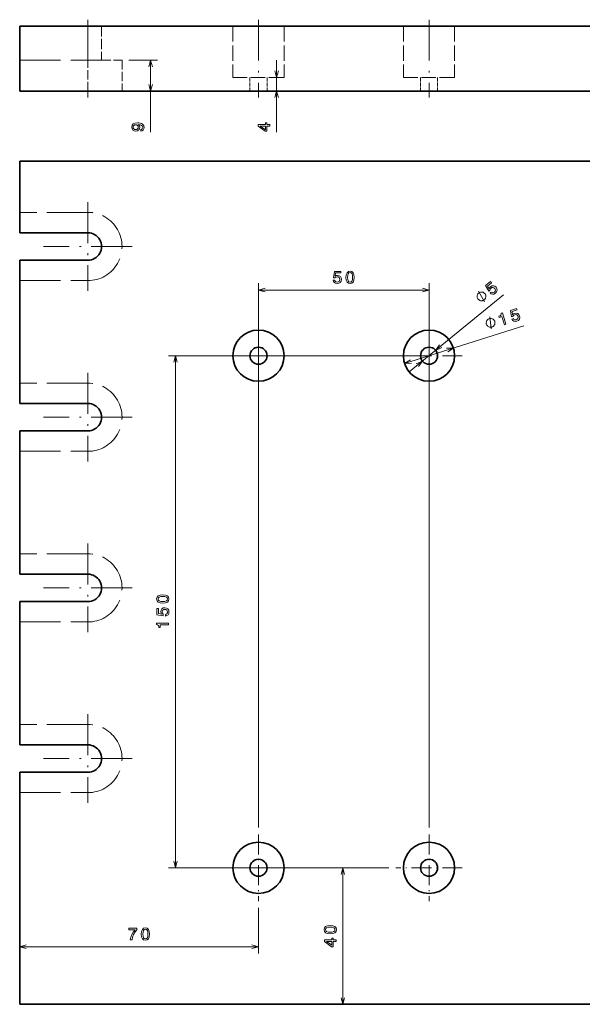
# Model space of a CAD drawing. Extents: x 8 to 417, y -12 to 312.
# Tile 1 of 3: x 8 to 173, y 6 to 295. Entities that reach past the tile are written whole.
import ezdxf

# ---------------------------------------------------------------- set-up
doc = ezdxf.new("R2010")
doc.units = 0
doc.linetypes.add('DASHDOT', pattern=[18.5, 12, -3, 0.5, -3])
doc.linetypes.add('DASHED', pattern=[15, 12, -3])

msp = doc.modelspace()

# ---------------------------------------------------------------- linework, layer by layer
at = {"color": 7, "linetype": 'DASHDOT', "lineweight": 13}
for p, q in [((27.682434, 294.729401), (27.682434, 271.928802)), ((77.682434, 294.729401), (77.682434, 271.928802)), ((127.682434, 294.729401), (127.682434, 271.928802)), ((27.682434, 241.287903), (27.682434, 215.287903)), ((40.682434, 228.287903), (14.682434, 228.287903)), ((27.682434, 191.287903), (27.682434, 165.287903)), ((40.682434, 178.287903), (14.682434, 178.287903)), ((27.682434, 141.287903), (27.682434, 115.287903)), ((40.682434, 128.287903), (14.682434, 128.287903)), ((27.682434, 91.287903), (27.682434, 65.287903)), ((40.682434, 78.287903), (14.682434, 78.287903))]:
    msp.add_line(p, q, dxfattribs=at)
at = {"color": 7, "lineweight": 35}
for p, q in [((7.682434, 292.829346), (407.682434, 292.829346)), ((7.682434, 273.829346), (407.682434, 273.829346)), ((407.682434, 253.287903), (7.682434, 253.287903)), ((7.682434, 253.287903), (7.682434, 232.287903)), ((27.682434, 232.287903), (7.682434, 232.287903)), ((7.682434, 224.287903), (27.682434, 224.287903)), ((7.682434, 224.287903), (7.682434, 182.287903)), ((27.682434, 182.287903), (7.682434, 182.287903)), ((7.682434, 174.287903), (27.682434, 174.287903)), ((7.682434, 174.287903), (7.682434, 132.287903)), ((27.682434, 132.287903), (7.682434, 132.287903)), ((7.682434, 124.287903), (27.682434, 124.287903)), ((7.682434, 124.287903), (7.682434, 82.287903)), ((27.682434, 82.287903), (7.682434, 82.287903)), ((7.682434, 74.287903), (27.682434, 74.287903)), ((7.682434, 74.287903), (7.682434, 6.287903)), ((7.682434, 6.287903), (407.682434, 6.287903))]:
    msp.add_line(p, q, dxfattribs=at)
at = {"color": 7, "lineweight": 35, "ltscale": 0.475}
msp.add_line((7.682434, 292.829346), (7.682434, 273.829346), dxfattribs=at)
at = {"color": 7, "linetype": 'DASHED', "lineweight": 13, "ltscale": 0.25}
for p, q in [((27.682434, 282.829346), (27.682434, 292.829346)), ((27.682434, 282.829346), (27.682434, 292.829346)), ((27.682434, 282.829346), (27.682434, 292.829346)), ((27.682434, 282.829346), (27.682434, 292.829346)), ((27.682434, 282.829346), (27.682434, 292.829346)), ((27.682434, 282.829346), (27.682434, 292.829346)), ((27.682434, 282.829346), (27.682434, 292.829346)), ((27.682434, 282.829346), (27.682434, 292.829346)), ((31.682434, 292.829346), (31.682434, 282.829346)), ((31.682434, 292.829346), (31.682434, 282.829346)), ((31.682434, 292.829346), (31.682434, 282.829346)), ((31.682434, 292.829346), (31.682434, 282.829346)), ((27.682434, 282.829346), (37.682434, 282.829346))]:
    msp.add_line(p, q, dxfattribs=at)
at = {"color": 7, "linetype": 'DASHED', "lineweight": 13, "ltscale": 0.375}
for p, q in [((70.182434, 292.829346), (70.182434, 277.829346)), ((70.182434, 292.829346), (70.182434, 277.829346)), ((85.182434, 292.829346), (85.182434, 277.829346)), ((85.182434, 292.829346), (85.182434, 277.829346)), ((120.182434, 292.829346), (120.182434, 277.829346)), ((120.182434, 292.829346), (120.182434, 277.829346)), ((135.182434, 292.829346), (135.182434, 277.829346)), ((135.182434, 292.829346), (135.182434, 277.829346))]:
    msp.add_line(p, q, dxfattribs=at)
at = {"color": 7, "linetype": 'DASHED', "lineweight": 13}
for p, q in [((7.682434, 282.829346), (27.682434, 282.829346)), ((27.682434, 238.287903), (7.682434, 238.287903)), ((7.682434, 218.287903), (27.682434, 218.287903)), ((27.682434, 188.287903), (7.682434, 188.287903)), ((7.682434, 168.287903), (27.682434, 168.287903)), ((27.682434, 138.287903), (7.682434, 138.287903)), ((7.682434, 118.287903), (27.682434, 118.287903)), ((27.682434, 88.287903), (7.682434, 88.287903)), ((7.682434, 68.287903), (27.682434, 68.287903))]:
    msp.add_line(p, q, dxfattribs=at)
at = {"color": 7, "linetype": 'DASHED', "lineweight": 13, "ltscale": 0.225}
for p, q in [((27.682434, 273.829346), (27.682434, 282.829346)), ((27.682434, 273.829346), (27.682434, 282.829346)), ((27.682434, 273.829346), (27.682434, 282.829346)), ((27.682434, 273.829346), (27.682434, 282.829346)), ((27.682434, 273.829346), (27.682434, 282.829346)), ((27.682434, 273.829346), (27.682434, 282.829346)), ((27.682434, 273.829346), (27.682434, 282.829346)), ((27.682434, 273.829346), (27.682434, 282.829346)), ((37.682434, 282.829346), (37.682434, 273.829346)), ((37.682434, 282.829346), (37.682434, 273.829346)), ((37.682434, 282.829346), (37.682434, 273.829346)), ((37.682434, 282.829346), (37.682434, 273.829346))]:
    msp.add_line(p, q, dxfattribs=at)
at = {"color": 7, "linetype": 'DASHED', "lineweight": 13, "ltscale": 0.1}
for p, q in [((27.682434, 282.829346), (31.682434, 282.829346)), ((75.182434, 277.829346), (75.182434, 273.829346)), ((75.182434, 277.829346), (75.182434, 273.829346)), ((80.182434, 277.829346), (80.182434, 273.829346)), ((80.182434, 277.829346), (80.182434, 273.829346)), ((125.182434, 277.829346), (125.182434, 273.829346)), ((125.182434, 277.829346), (125.182434, 273.829346)), ((130.182434, 277.829346), (130.182434, 273.829346)), ((130.182434, 277.829346), (130.182434, 273.829346))]:
    msp.add_line(p, q, dxfattribs=at)
at = {"color": 7, "lineweight": 13, "ltscale": 0.209344}
for p, q in [((39.682434, 282.829346), (48.056213, 282.829346)), ((39.682434, 273.829346), (48.056213, 273.829346))]:
    msp.add_line(p, q, dxfattribs=at)
at = {"color": 7, "lineweight": 13}
for p, q in [((46.056213, 261.780273), (46.056213, 282.829346)), ((83.001099, 261.780273), (83.001099, 282.829346)), ((77.682434, 58.037903), (77.682434, 217.530273)), ((127.682434, 58.037903), (127.682434, 217.530273)), ((77.682434, 215.530273), (127.682434, 215.530273)), ((121.870445, 191.547577), (149.547028, 214.120941)), ((120.529984, 194.03125), (155.492142, 205.062073)), ((125.682434, 196.287903), (51.34729, 196.287903)), ((53.34729, 46.287903), (53.34729, 196.287903)), ((115.932434, 46.287903), (51.34729, 46.287903)), ((102.424957, 6.287903), (102.424957, 46.287903)), ((7.682434, 23.146851), (77.682434, 23.146851))]:
    msp.add_line(p, q, dxfattribs=at)
at = {"color": 7, "linetype": 'DASHED', "lineweight": 13, "ltscale": 0.352047}
for p, q in [((70.182434, 277.829346), (84.264305, 277.829346)), ((120.182434, 277.829346), (134.264313, 277.829346))]:
    msp.add_line(p, q, dxfattribs=at)
at = {"color": 7, "lineweight": 13, "ltscale": 0.054533}
for p, q in [((83.182434, 277.829346), (81.001099, 277.829346)), ((83.182434, 273.829346), (81.001099, 273.829346))]:
    msp.add_line(p, q, dxfattribs=at)
at = {"color": 7, "linetype": 'DASHED', "lineweight": 13, "ltscale": 0.022953}
for p, q in [((84.264305, 277.829346), (85.182434, 277.829346)), ((134.264313, 277.829346), (135.182434, 277.829346))]:
    msp.add_line(p, q, dxfattribs=at)
at = {"color": 7, "linetype": 'DASHDOT', "lineweight": 13, "ltscale": 0.4875}
for p, q in [((77.682434, 206.037903), (77.682434, 186.537903)), ((127.682434, 206.037903), (127.682434, 186.537903)), ((87.432434, 196.287903), (67.932434, 196.287903)), ((137.432434, 196.287903), (117.932434, 196.287903)), ((77.682434, 56.037903), (77.682434, 36.537903)), ((127.682434, 56.037903), (127.682434, 36.537903)), ((87.432434, 46.287903), (67.932434, 46.287903)), ((137.432434, 46.287903), (117.932434, 46.287903))]:
    msp.add_line(p, q, dxfattribs=at)
at = {"color": 7, "lineweight": 13, "ltscale": 0.387687}
msp.add_line((115.932434, 46.287903), (100.424957, 46.287903), dxfattribs=at)
at = {"color": 7, "lineweight": 13, "ltscale": 0.334776}
msp.add_line((77.682434, 34.537903), (77.682434, 21.146851), dxfattribs=at)
at = {"color": 7, "lineweight": 13}
for points in [[(46.573853, 280.897491), (46.056213, 282.829346), (45.538574, 280.897491)], [(82.483459, 279.7612), (83.001099, 277.829346), (83.518738, 279.7612)], [(45.538574, 275.7612), (46.056213, 273.829346), (46.573853, 275.7612)], [(83.518738, 271.897491), (83.001099, 273.829346), (82.483459, 271.897491)], [(79.614288, 216.047913), (77.682434, 215.530273), (79.614288, 215.012634)], [(125.75058, 215.012634), (127.682434, 215.530273), (125.75058, 216.047913)], [(143.889572, 212.087524), (142.219864, 215.242218)], [(145.920837, 204.139435), (145.535294, 207.687866)], [(130.789642, 199.490173), (129.619766, 197.868011), (131.444, 198.687897)], [(53.864929, 194.356049), (53.34729, 196.287903), (52.829651, 194.356049)], [(133.1483, 197.469635), (134.834885, 198.544556), (132.836792, 198.45694)], [(122.216568, 195.106171), (120.529984, 194.03125), (122.528069, 194.118866)], [(124.575218, 193.085632), (125.745102, 194.707794), (123.920876, 193.887909)], [(52.829651, 48.219757), (53.34729, 46.287903), (53.864929, 48.219757)], [(102.942596, 44.356049), (102.424957, 46.287903), (101.907318, 44.356049)], [(9.614288, 23.66449), (7.682434, 23.146851), (9.614288, 22.629211)], [(75.75058, 22.629211), (77.682434, 23.146851), (75.75058, 23.66449)], [(101.907318, 8.219757), (102.424957, 6.287903), (102.942596, 8.219757)]]:
    msp.add_lwpolyline(points, dxfattribs=at)
for points in [[(43.188782, 262.087891), (43.587189, 262.163544), (43.894836, 262.380402), (44.086472, 262.723358), (44.157074, 263.177246), (44.12178, 263.474792), (44.030991, 263.742096), (43.874664, 263.969025), (43.652756, 264.160675), (43.375381, 264.311981), (43.03244, 264.422913), (42.639069, 264.488495), (42.185181, 264.513702), (41.474075, 264.427979), (40.954636, 264.180847), (40.641953, 263.787476), (40.530991, 263.247833), (40.62178, 262.753601), (40.863846, 262.380402), (41.237045, 262.138336), (41.70607, 262.057648), (42.190216, 262.138336), (42.55838, 262.375366), (42.790359, 262.728394), (42.866013, 263.177246), (42.770187, 263.651306), (42.477676, 264.009369), (43.037476, 263.92868), (43.435898, 263.767303), (43.672928, 263.520172), (43.748581, 263.182281), (43.713272, 262.920044), (43.602325, 262.728394), (43.425812, 262.602325), (43.188782, 262.55188)], [(41.701019, 262.546844), (41.388351, 262.59726), (41.141235, 262.738495), (40.984894, 262.960388), (40.929413, 263.247833), (40.984894, 263.54541), (41.141235, 263.772339), (41.383301, 263.913544), (41.695984, 263.969025), (42.013702, 263.913544), (42.250732, 263.772339), (42.396988, 263.540344), (42.447418, 263.232727), (42.396988, 262.955353), (42.250732, 262.738495), (42.018753, 262.59726)], [(81.001099, 263.575653), (81.001099, 264.029541), (80.133667, 264.029541), (80.133667, 264.528839), (79.730202, 264.528839), (79.730202, 264.029541), (77.576752, 264.029541), (77.576752, 263.570618), (79.689857, 262.037476), (80.133667, 262.037476), (80.133667, 263.575653)], [(79.730202, 262.46109), (78.161758, 263.575653), (79.730202, 263.575653)], [(99.563698, 218.443115), (99.674652, 218.029572), (99.921768, 217.706787), (100.284882, 217.505066), (100.748856, 217.429413), (101.258224, 217.520203), (101.656639, 217.767303), (101.908798, 218.160675), (102.004623, 218.665009), (101.918884, 219.134033), (101.676811, 219.502182), (101.298569, 219.739212), (100.80938, 219.824951), (100.431137, 219.764435), (100.138626, 219.598007), (100.279839, 220.541092), (101.812981, 220.541092), (101.812981, 220.954636), (99.94194, 220.954636), (99.664566, 219.098724), (100.068024, 219.098724), (100.360527, 219.335754), (100.733727, 219.421494), (101.056496, 219.366013), (101.303612, 219.204636), (101.459953, 218.95752), (101.515427, 218.639801), (101.459953, 218.322067), (101.298569, 218.074951), (101.051453, 217.91861), (100.733727, 217.863129), (100.466438, 217.898438), (100.259666, 218.014435), (100.108368, 218.195984), (100.032722, 218.443115)], [(103.33503, 219.239929), (103.410675, 218.448151), (103.647705, 217.883301), (104.025948, 217.540375), (104.550446, 217.429413), (105.069893, 217.540375), (105.448135, 217.883301), (105.68013, 218.448151), (105.760818, 219.239929), (105.68013, 220.026672), (105.584305, 220.339355), (105.448135, 220.596558), (105.069893, 220.939514), (104.550446, 221.055496), (104.025948, 220.939514), (103.647705, 220.591522), (103.410675, 220.026672)], [(103.819176, 219.239929), (103.85952, 219.850159), (103.985603, 220.288925), (104.212547, 220.546127), (104.550446, 220.636902), (104.883301, 220.546127), (105.110245, 220.288925), (105.23632, 219.850159), (105.276672, 219.239929), (105.23632, 218.624664), (105.110245, 218.185898), (104.883301, 217.928696), (104.550446, 217.842957), (104.212547, 217.928696), (103.985603, 218.185898), (103.85952, 218.624664)], [(145.56041, 214.628204), (145.907776, 214.377869), (146.303268, 214.283936), (146.712158, 214.357117), (147.119522, 214.591751), (147.456879, 214.984039), (147.609436, 215.427353), (147.556213, 215.891571), (147.311707, 216.342941), (146.948822, 216.652222), (146.528549, 216.784515), (146.085617, 216.729126), (145.652344, 216.486374), (145.397476, 216.200409), (145.276001, 215.886566), (144.789352, 216.706635), (145.977432, 217.675659), (145.716064, 217.996124), (144.266129, 216.813538), (145.224197, 215.200027), (145.53685, 215.455032), (145.613708, 215.823593), (145.848724, 216.125916), (146.133911, 216.286926), (146.427399, 216.318054), (146.704742, 216.225372), (146.948547, 216.014221), (147.106384, 215.732941), (147.137512, 215.439438), (147.04483, 215.162094), (146.833679, 214.918289), (146.604233, 214.776703), (146.370682, 214.735901), (146.138687, 214.780975), (145.923874, 214.924652)], [(144.04921, 214.475983), (143.975464, 214.566406), (143.782791, 214.710342), (143.626984, 214.809082), (143.508026, 214.862625), (143.307022, 214.9245), (143.060791, 214.949493), (142.85144, 214.929306), (142.724182, 214.900772), (142.551697, 214.835358), (142.334, 214.733093), (142.243591, 214.659363), (142.153183, 214.585617), (142.009247, 214.392944), (141.910492, 214.237122), (141.856949, 214.118179), (141.795074, 213.917175), (141.770081, 213.670944), (141.790268, 213.461594), (141.818802, 213.33432), (141.884216, 213.161835), (141.986481, 212.944153), (142.060211, 212.853729), (142.133957, 212.763336), (142.32663, 212.619385), (142.482452, 212.52063), (142.601395, 212.467102), (142.802414, 212.405212), (143.04863, 212.380219), (143.25798, 212.400421), (143.385254, 212.428955), (143.557739, 212.494354), (143.775436, 212.596619), (143.865845, 212.670364), (143.956253, 212.74411), (144.100189, 212.936783), (144.198944, 213.09259), (144.252472, 213.211548), (144.314362, 213.412552), (144.339355, 213.658783), (144.319153, 213.868134), (144.290619, 213.995422), (144.22522, 214.167892), (144.122955, 214.38559)], [(149.793228, 205.361206), (150.230896, 205.499298), (149.170212, 208.861145), (148.843155, 208.757965), (148.849152, 208.437286), (148.73822, 208.185455), (148.510117, 207.986572), (148.156738, 207.832764), (148.264465, 207.491302), (149.04361, 207.737122)], [(151.975281, 207.006836), (152.205521, 206.645844), (152.5383, 206.412399), (152.945282, 206.329269), (153.410522, 206.396729), (153.868973, 206.636566), (154.174576, 206.992111), (154.296692, 207.443115), (154.236328, 207.952911), (154.013443, 208.37439), (153.671814, 208.652649), (153.239777, 208.764893), (152.747452, 208.699463), (152.404953, 208.527939), (152.176071, 208.281219), (152.026978, 209.223083), (153.489075, 209.684387), (153.364639, 210.078766), (151.580307, 209.515793), (151.874207, 207.66243), (152.258972, 207.783829), (152.466599, 208.0979), (152.796707, 208.291946), (153.121216, 208.336151), (153.405426, 208.256607), (153.628876, 208.067978), (153.77739, 207.781677), (153.820084, 207.461975), (153.74054, 207.177765), (153.55191, 206.9543), (153.265594, 206.805801), (153.000061, 206.759033), (152.767975, 206.807449), (152.569061, 206.935059), (152.422562, 207.14798)], [(146.95192, 206.299805), (146.916824, 206.411057), (146.790985, 206.616028), (146.682709, 206.765366), (146.591965, 206.85907), (146.428055, 206.990845), (146.208511, 207.105103), (146.006516, 207.163696), (145.877701, 207.184235), (145.693268, 207.187195), (145.453186, 207.172623), (145.341919, 207.137512), (145.230667, 207.102417), (145.025696, 206.976578), (144.876358, 206.868286), (144.782654, 206.777557), (144.650864, 206.613647), (144.536621, 206.394104), (144.478027, 206.192108), (144.457489, 206.063293), (144.454529, 205.878845), (144.469101, 205.638779), (144.504196, 205.527527), (144.539307, 205.41626), (144.665146, 205.211288), (144.773422, 205.061951), (144.864166, 204.968246), (145.028076, 204.836456), (145.24762, 204.722214), (145.449615, 204.663605), (145.57843, 204.643097), (145.762863, 204.640106), (146.002945, 204.654694), (146.114197, 204.689789), (146.225464, 204.724884), (146.430435, 204.850739), (146.579773, 204.959015), (146.673477, 205.049744), (146.805267, 205.213669), (146.919495, 205.433212), (146.978104, 205.635208), (146.998627, 205.764023), (147.001602, 205.948456), (146.98703, 206.188538)], [(49.637634, 123.80851), (50.429428, 123.884155), (50.994263, 124.121185), (51.337204, 124.499428), (51.448151, 125.023926), (51.337204, 125.543381), (50.994263, 125.921623), (50.429428, 126.15361), (49.637634, 126.234299), (48.850891, 126.15361), (48.538208, 126.057785), (48.281006, 125.921623), (47.938065, 125.543381), (47.822067, 125.023926), (47.938065, 124.499428), (48.286057, 124.121185), (48.850891, 123.884155)], [(49.637634, 124.292656), (49.027405, 124.333008), (48.588638, 124.459084), (48.331436, 124.686028), (48.240662, 125.023926), (48.331436, 125.356781), (48.588638, 125.583725), (49.027405, 125.709808), (49.637634, 125.750153), (50.252914, 125.709808), (50.691666, 125.583725), (50.948868, 125.356781), (51.034607, 125.023926), (50.948868, 124.686028), (50.691666, 124.459084), (50.252914, 124.333008)], [(50.434464, 120.037186), (50.848007, 120.148132), (51.170776, 120.395248), (51.372513, 120.758362), (51.448151, 121.222343), (51.357376, 121.731705), (51.11026, 122.130119), (50.716888, 122.382286), (50.21257, 122.478104), (49.743546, 122.392372), (49.375381, 122.150299), (49.138351, 121.772049), (49.052628, 121.28286), (49.113144, 120.904617), (49.279572, 120.612114), (48.336487, 120.753319), (48.336487, 122.286461), (47.922943, 122.286461), (47.922943, 120.415428), (49.778839, 120.138046), (49.778839, 120.541504), (49.541809, 120.834015), (49.456085, 121.207214), (49.511551, 121.529976), (49.672943, 121.7771), (49.920059, 121.933434), (50.237778, 121.988914), (50.555496, 121.933434), (50.802628, 121.772049), (50.958969, 121.524933), (51.014435, 121.207214), (50.979141, 120.939919), (50.863144, 120.733147), (50.68158, 120.581848), (50.434464, 120.506203)], [(51.34729, 117.461105), (51.34729, 117.920036), (47.822067, 117.920036), (47.822067, 117.577095), (48.129715, 117.48632), (48.336487, 117.304764), (48.45752, 117.027382), (48.497864, 116.644096), (48.855942, 116.644096), (48.855942, 117.461105)], [(98.715302, 26.940498), (99.507088, 27.016144), (100.07193, 27.253174), (100.414871, 27.631416), (100.525826, 28.155914), (100.414871, 28.675362), (100.07193, 29.053604), (99.507088, 29.285599), (98.715302, 29.366287), (97.928558, 29.285599), (97.615883, 29.189774), (97.358673, 29.053604), (97.015732, 28.675362), (96.899742, 28.155914), (97.015732, 27.631416), (97.363716, 27.253174), (97.928558, 27.016144)], [(98.715302, 27.424644), (98.105072, 27.464989), (97.666313, 27.591072), (97.409103, 27.818016), (97.318329, 28.155914), (97.409103, 28.48877), (97.666313, 28.715714), (98.105072, 28.841789), (98.715302, 28.882141), (99.330574, 28.841789), (99.769341, 28.715714), (100.026543, 28.48877), (100.112274, 28.155914), (100.026543, 27.818016), (99.769341, 27.591072), (99.330574, 27.464989)], [(40.113419, 25.146851), (40.622787, 25.146851), (40.789215, 25.978981), (41.081726, 26.755638), (41.49527, 27.476822), (42.034897, 28.152611), (42.034897, 28.571205), (39.634308, 28.571205), (39.634308, 28.112267), (41.550735, 28.112267), (40.995987, 27.431435), (40.577393, 26.720337), (40.284897, 25.963852)], [(43.335037, 26.856506), (43.410675, 26.06472), (43.64772, 25.499878), (44.025955, 25.156937), (44.550446, 25.045982), (45.069901, 25.156937), (45.448151, 25.499878), (45.68013, 26.06472), (45.760834, 26.856506), (45.68013, 27.64325), (45.58432, 27.955925), (45.448151, 28.213135), (45.069901, 28.556076), (44.550446, 28.672066), (44.025955, 28.556076), (43.64772, 28.208092), (43.410675, 27.64325)], [(43.819183, 26.856506), (43.859528, 27.466736), (43.985611, 27.905495), (44.212555, 28.162704), (44.550446, 28.253479), (44.883301, 28.162704), (45.110245, 27.905495), (45.236328, 27.466736), (45.276672, 26.856506), (45.236328, 26.241234), (45.110245, 25.802467), (44.883301, 25.545265), (44.550446, 25.459534), (44.212555, 25.545265), (43.985611, 25.802467), (43.859528, 26.241234)], [(100.424957, 24.697266), (100.424957, 25.151161), (99.557526, 25.151161), (99.557526, 25.650436), (99.15406, 25.650436), (99.15406, 25.151161), (97.000603, 25.151161), (97.000603, 24.692223), (99.113716, 23.159081), (99.557526, 23.159081), (99.557526, 24.697266)], [(99.15406, 23.582718), (97.585617, 24.697266), (99.15406, 24.697266)]]:
    msp.add_lwpolyline(points, close=True, dxfattribs=at)
at = {"color": 7, "lineweight": 35}
for centre, radius in [((77.682434, 196.287903), 7.5), ((127.682434, 196.287903), 7.5), ((77.682434, 196.287903), 2.5), ((127.682434, 196.287903), 2.5), ((77.682434, 46.287903), 7.5), ((127.682434, 46.287903), 7.5), ((77.682434, 46.287903), 2.5), ((127.682434, 46.287903), 2.5)]:
    msp.add_circle(centre, radius, dxfattribs=at)
at = {"color": 7, "linetype": 'DASHED', "lineweight": 13}
for centre in [(27.682434, 228.287903), (27.682434, 178.287903), (27.682434, 128.287903), (27.682434, 78.287903)]:
    msp.add_arc(centre, 10, 269.999997, 90.000003, dxfattribs=at)
at = {"color": 7, "lineweight": 35}
for centre in [(27.682434, 228.287903), (27.682434, 178.287903), (27.682434, 128.287903), (27.682434, 78.287903)]:
    msp.add_arc(centre, 4, 269.999997, 90.000003, dxfattribs=at)

doc.saveas('drawing.dxf')
